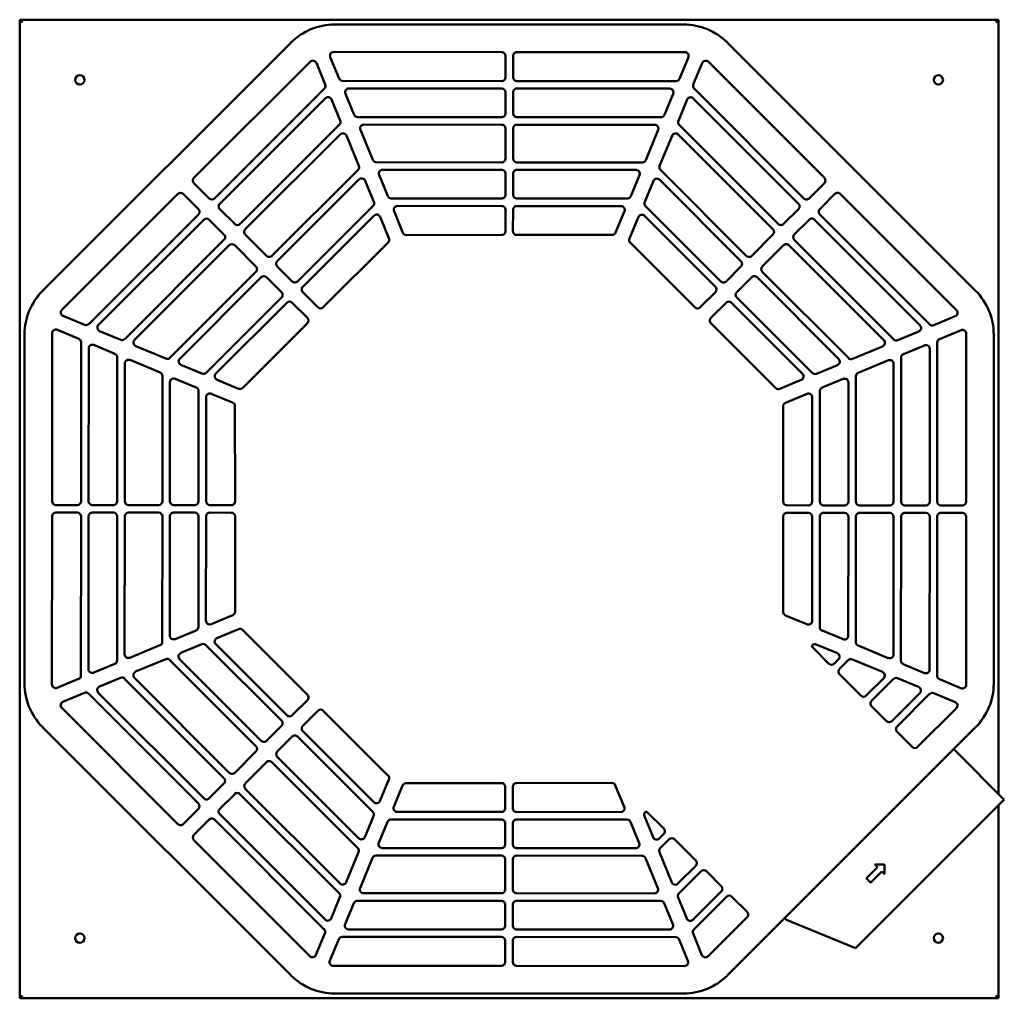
# Model space of a CAD drawing. Header units: millimetres. Extents: x 396 to 1704, y 92 to 1393.
import ezdxf

# ---------------------------------------------------------------- set-up
doc = ezdxf.new("R2010")
doc.units = ezdxf.units.MM
doc.header["$LTSCALE"] = 5
doc.layers.add('Widoczne (ISO)', color=7, linetype='Continuous', lineweight=50)

msp = doc.modelspace()

# ---------------------------------------------------------------- linework, layer by layer
at = {"layer": 'Widoczne (ISO)'}
for p, q in [((396.2, 1392.5), (400, 1388.7)), ((396.2, 92.5), (396.2, 1392.5)), ((396.2, 1392.5), (1696.2, 1392.5)), ((1696.2, 1392.5), (1692.4, 1388.7)), ((1696.2, 1392.5), (1696.2, 364)), ((1278.1, 1386), (814.3, 1386)), ((756.3, 1361.9), (426.7, 1032.4)), ((1665.6, 1032.4), (1336.1, 1361.9)), ((813.3, 1349.6), (1036.4, 1349.5)), ((1056.4, 1349.5), (1279.6, 1349.4)), ((627.6, 1182.3), (782.1, 1336.7)), ((790.2, 1335), (802, 1306.5)), ((820.5, 1314.2), (808.7, 1342.7)), ((1041.4, 1344.5), (1041.4, 1316)), ((1051.4, 1316), (1051.4, 1344.5)), ((1284.2, 1342.5), (1272.4, 1314)), ((1290.8, 1306.3), (1302.6, 1334.8)), ((1310.8, 1336.5), (1464.8, 1182.3)), ((1036.4, 1311), (825.1, 1311.1)), ((1267.7, 1310.9), (1056.4, 1311)), ((800.9, 1301.1), (654.8, 1155.1)), ((833.4, 1301.1), (1036.4, 1301)), ((1041.4, 1296), (1041.4, 1268)), ((1051.4, 1268), (1051.4, 1296)), ((1056.4, 1301), (1259.4, 1300.9)), ((1437.6, 1155.1), (1291.9, 1300.9)), ((661.9, 1148), (802.1, 1288.2)), ((810.3, 1286.5), (821.9, 1258.5)), ((840.4, 1266.2), (828.8, 1294.2)), ((1264.1, 1294), (1252.5, 1266)), ((1270.9, 1258.3), (1282.5, 1286.3)), ((1290.7, 1288), (1430.5, 1148)), ((1036.4, 1263), (845, 1263.1)), ((1247.8, 1262.9), (1056.4, 1263)), ((820.8, 1253.1), (688.8, 1121.2)), ((865.2, 1206.2), (848.6, 1246.2)), ((853.2, 1253.1), (1036.4, 1253)), ((1041.4, 1248), (1041.4, 1208)), ((1051.4, 1208), (1051.4, 1248)), ((1056.4, 1253), (1239.5, 1252.9)), ((1244.2, 1246), (1227.6, 1206)), ((1403.6, 1121.2), (1272, 1252.9)), ((695.8, 1114.1), (822, 1240.1)), ((830.1, 1238.5), (846.7, 1198.5)), ((1246.1, 1198.4), (1262.6, 1238.3)), ((1270.8, 1240), (1396.6, 1114.1)), ((1036.4, 1203), (869.8, 1203.1)), ((845.6, 1193.1), (731.2, 1078.7)), ((878.1, 1193.1), (1036.4, 1193)), ((1223, 1202.9), (1056.4, 1203)), ((1056.4, 1193), (1214.7, 1192.9)), ((1361.2, 1078.7), (1247.1, 1192.9)), ((738.3, 1071.7), (846.8, 1180.1)), ((855, 1178.5), (866.6, 1150.5)), ((885, 1158.2), (873.5, 1186.2)), ((1041.4, 1188), (1041.4, 1160)), ((1051.4, 1160), (1051.4, 1188)), ((1219.3, 1186), (1207.7, 1158)), ((1226.2, 1150.4), (1237.8, 1178.4)), ((1245.9, 1180), (1354.1, 1071.7)), ((647.7, 1155.1), (627.6, 1175.2)), ((1464.8, 1175.3), (1444.7, 1155.1)), ((452.2, 1007.1), (606.4, 1161.1)), ((613.4, 1161.1), (633.6, 1141)), ((1036.4, 1155), (889.7, 1155.1)), ((1203.1, 1154.9), (1056.4, 1155)), ((1458.8, 1141), (1478.9, 1161.1)), ((1486, 1161.1), (1640.4, 1006.6)), ((681.7, 1121.2), (661.9, 1141)), ((865.5, 1145.1), (765.1, 1044.8)), ((905.2, 1109.5), (893.3, 1138.1)), ((897.9, 1145.1), (1036.4, 1145)), ((1041.4, 1140), (1041.3, 1111.5)), ((1051.3, 1111.5), (1051.4, 1140)), ((1056.4, 1145), (1194.8, 1144.9)), ((1199.4, 1138), (1187.6, 1109.7)), ((1327.3, 1044.8), (1227.2, 1144.9)), ((1430.5, 1141), (1410.7, 1121.2)), ((633.6, 1133.9), (487.8, 988.2)), ((500.7, 987), (640.7, 1126.8)), ((647.7, 1126.8), (667.5, 1107)), ((772.2, 1037.7), (866.7, 1132.1)), ((874.8, 1130.5), (886.6, 1102.1)), ((1206, 1101.7), (1217.9, 1130.4)), ((1226, 1132), (1320.2, 1037.7)), ((1424.8, 1107), (1444.6, 1126.8)), ((1451.7, 1126.8), (1591.8, 986.6)), ((1604.8, 987.8), (1458.8, 1133.9)), ((667.5, 1099.9), (535.8, 968.3)), ((724.1, 1078.7), (695.8, 1107)), ((1036.3, 1106.5), (909.8, 1106.4)), ((1183, 1106.6), (1056.3, 1106.5)), ((1396.6, 1107), (1368.3, 1078.7)), ((1556.8, 967.9), (1424.8, 1099.9)), ((548.7, 967.1), (674.6, 1092.9)), ((681.7, 1092.9), (710, 1064.6)), ((885.5, 1096.7), (799.4, 1010.5)), ((1293, 1010.5), (1207.1, 1096.3)), ((1382.4, 1064.6), (1410.7, 1092.9)), ((1417.8, 1092.9), (1543.8, 966.7)), ((758.1, 1044.8), (738.3, 1064.6)), ((1354.1, 1064.6), (1334.3, 1044.8)), ((710, 1057.5), (595.8, 943.4)), ((608.7, 942.2), (717, 1050.5)), ((724.1, 1050.4), (743.9, 1030.7)), ((1348.5, 1030.6), (1368.3, 1050.4)), ((1375.4, 1050.4), (1483.8, 941.9)), ((1496.8, 943.1), (1382.4, 1057.5)), ((743.9, 1023.6), (643.8, 923.5)), ((792.3, 1010.5), (772.2, 1030.6)), ((1320.2, 1030.7), (1300, 1010.5)), ((1448.8, 923.2), (1348.5, 1023.6)), ((656.7, 922.3), (751, 1016.5)), ((758, 1016.5), (778.2, 996.3)), ((1314.2, 996.4), (1334.3, 1016.5)), ((1341.4, 1016.5), (1435.8, 922)), ((482.4, 987.1), (453.9, 999)), ((1638.7, 998.5), (1610.2, 986.7)), ((778.2, 989.3), (692.4, 903.4)), ((1400.4, 903.2), (1314.2, 989.3)), ((402.7, 974.4), (402.7, 510.6)), ((439.2, 752.7), (439.3, 975.9)), ((446.2, 980.5), (474.7, 968.7)), ((530.4, 967.2), (502.4, 978.8)), ((1590.2, 978.4), (1562.2, 966.8)), ((1617.9, 968.2), (1646.4, 980)), ((1653.3, 975.4), (1653.2, 752.3)), ((1689.7, 510.6), (1689.7, 974.4)), ((477.8, 964), (477.7, 752.7)), ((487.7, 752.7), (487.8, 955.8)), ((494.7, 960.4), (522.7, 948.8)), ((590.3, 942.4), (550.3, 958.9)), ((1542.2, 958.5), (1502.2, 942)), ((1569.9, 948.3), (1597.9, 959.9)), ((1604.8, 955.3), (1604.7, 752.3)), ((1614.7, 752.3), (1614.8, 963.6)), ((525.8, 944.1), (525.7, 752.7)), ((1566.7, 752.3), (1566.8, 943.7)), ((535.7, 752.7), (535.8, 935.9)), ((542.7, 940.5), (582.7, 923.9)), ((638.3, 922.5), (610.3, 934.1)), ((1482.2, 933.7), (1454.2, 922.1)), ((1509.9, 923.5), (1549.9, 940.1)), ((1556.8, 935.4), (1556.7, 752.3)), ((585.8, 919.3), (585.7, 752.7)), ((602.7, 915.6), (630.7, 904)), ((1506.7, 752.3), (1506.8, 918.9)), ((595.7, 752.7), (595.8, 911)), ((687, 902.3), (658.3, 914.2)), ((1434.2, 913.9), (1405.8, 902.1)), ((1461.8, 903.7), (1489.9, 915.2)), ((1496.8, 910.6), (1496.7, 752.3)), ((633.8, 899.4), (633.7, 752.7)), ((643.7, 752.7), (643.8, 891.1)), ((650.7, 895.7), (679, 883.9)), ((1413.2, 883.5), (1441.8, 895.4)), ((1448.8, 890.8), (1448.7, 752.3)), ((1458.7, 752.3), (1458.8, 899)), ((682.1, 879.3), (682.2, 752.6)), ((1410.2, 752.4), (1410.1, 878.9)), ((472.7, 747.7), (444.2, 747.7)), ((520.7, 747.7), (492.7, 747.7)), ((580.7, 747.7), (540.7, 747.7)), ((628.7, 747.7), (600.7, 747.7)), ((677.2, 747.6), (648.7, 747.7)), ((1443.7, 747.3), (1415.2, 747.4)), ((1491.7, 747.3), (1463.7, 747.3)), ((1551.7, 747.3), (1511.7, 747.3)), ((1599.7, 747.3), (1571.7, 747.3)), ((1648.2, 747.3), (1619.7, 747.3)), ((439.1, 509.6), (439.2, 732.7)), ((444.2, 737.7), (472.7, 737.7)), ((477.7, 732.7), (477.6, 521.4)), ((487.6, 529.7), (487.7, 732.7)), ((492.7, 737.7), (520.7, 737.7)), ((525.7, 732.7), (525.6, 541.3)), ((535.6, 549.6), (535.7, 732.7)), ((540.7, 737.7), (580.7, 737.7)), ((585.7, 732.7), (585.6, 566.1)), ((595.6, 574.4), (595.7, 732.7)), ((600.7, 737.7), (628.7, 737.7)), ((633.7, 732.7), (633.6, 586)), ((643.6, 594.2), (643.7, 732.7)), ((648.7, 737.7), (677.2, 737.6)), ((682.2, 732.6), (682.3, 606.1)), ((1410.3, 605.7), (1410.2, 732.4)), ((1415.2, 737.4), (1443.7, 737.3)), ((1448.7, 732.3), (1448.6, 593.9)), ((1458.6, 585.6), (1458.7, 732.3)), ((1463.7, 737.3), (1491.7, 737.3)), ((1496.7, 732.3), (1496.6, 574)), ((1506.6, 565.7), (1506.7, 732.3)), ((1511.7, 737.3), (1551.7, 737.3)), ((1556.7, 732.3), (1556.6, 549.1)), ((1566.6, 540.9), (1566.7, 732.3)), ((1571.7, 737.3), (1599.7, 737.3)), ((1604.7, 732.3), (1604.6, 529.2)), ((1614.6, 521), (1614.7, 732.3)), ((1619.7, 737.3), (1648.2, 737.3)), ((1653.2, 732.3), (1653.1, 509.1)), ((679.2, 601.5), (650.5, 589.6)), ((1441.7, 589.3), (1413.4, 601.1)), ((630.5, 581.3), (602.5, 569.8)), ((658.2, 571.1), (686.6, 582.9)), ((692, 581.8), (778.2, 495.7)), ((1489.7, 569.4), (1461.7, 581)), ((610.2, 551.3), (638.2, 562.9)), ((751, 468.5), (656.6, 563)), ((1454.1, 562.5), (1482.1, 550.9)), ((582.5, 561.5), (542.5, 544.9)), ((643.6, 561.8), (743.9, 461.4)), ((1470.9, 537), (1449, 558.9)), ((1549.7, 544.5), (1509.7, 561.1)), ((522.5, 536.7), (494.5, 525.1)), ((550.2, 526.5), (590.2, 543)), ((595.6, 541.9), (710, 427.5)), ((717, 434.6), (608.6, 543.1)), ((1483.7, 542.8), (1477.9, 537)), ((1485, 530), (1496.6, 541.6)), ((1502, 542.6), (1542, 526.1)), ((1597.7, 524.6), (1569.7, 536.2)), ((474.5, 516.8), (446, 505)), ((502.2, 506.6), (530.2, 518.2)), ((535.6, 517.1), (667.5, 385.1)), ((674.6, 392.1), (548.6, 518.3)), ((1513.3, 494.6), (1485, 522.9)), ((1543.7, 517.9), (1520.4, 494.6)), ((1527.4, 487.5), (1556.6, 516.7)), ((1562, 517.8), (1590, 506.2)), ((1646.2, 504.5), (1617.7, 516.3)), ((453.7, 486.5), (482.2, 498.3)), ((487.6, 497.2), (633.6, 351.1)), ((640.7, 358.2), (500.5, 498.4)), ((1591.7, 498), (1554.3, 460.7)), ((1610, 497.9), (1638.5, 486)), ((778.2, 488.6), (758.1, 468.5)), ((1561.4, 453.6), (1604.6, 496.8)), ((606.4, 323.9), (452, 478.4)), ((772.2, 454.3), (792.3, 474.5)), ((799.4, 474.5), (885.3, 388.7)), ((1547.2, 460.7), (1527.4, 480.5)), ((1640.1, 477.9), (1588.6, 426.4)), ((426.7, 452.6), (756.3, 123.1)), ((743.9, 454.4), (724.1, 434.6)), ((866.4, 353), (772.2, 447.3)), ((1336.1, 123.1), (1665.6, 452.6)), ((1581.5, 426.4), (1561.4, 446.5)), ((738.2, 420.4), (758, 440.2)), ((765.1, 440.2), (865.2, 340.1)), ((710, 420.4), (681.7, 392.1)), ((1640.2, 420.1), (1636.6, 423.6)), ((1640.2, 420.1), (1702.5, 357.7)), ((695.8, 378), (724.1, 406.3)), ((731.2, 406.3), (845.3, 292.1)), ((846.5, 305), (738.2, 413.3)), ((886.4, 383.3), (874.5, 354.6)), ((667.5, 378), (647.7, 358.2)), ((821.6, 245), (695.8, 370.9)), ((893, 347), (904.8, 375.3)), ((909.4, 378.4), (1036, 378.5)), ((1041, 373.5), (1041, 345)), ((1051, 345), (1051, 373.5)), ((1056, 378.5), (1182.6, 378.6)), ((1187.2, 375.5), (1199.1, 346.9)), ((661.9, 344), (681.7, 363.8)), ((688.7, 363.8), (820.4, 232.1)), ((1703.8, 356.4), (1506.3, 159)), ((1702.5, 357.7), (1703.8, 356.4)), ((633.6, 344), (613.5, 323.9)), ((1036, 340), (897.6, 340.1)), ((1194.4, 339.9), (1056, 340)), ((1696.2, 348.8), (1696.2, 92.5)), ((627.6, 309.7), (647.7, 329.9)), ((654.8, 329.9), (800.5, 184.1)), ((801.7, 197), (661.9, 337)), ((866.2, 334.6), (854.6, 306.6)), ((873.1, 299), (884.7, 327)), ((889.3, 330.1), (1036, 330)), ((1056, 330), (1202.7, 329.9)), ((1237.4, 306.5), (1225.8, 334.5)), ((1229.6, 339.8), (1251.6, 317.9)), ((1041, 325), (1041, 297)), ((1051, 297), (1051, 325)), ((1207.3, 326.8), (1218.9, 298.8)), ((781.6, 148.5), (627.6, 302.7)), ((1251.6, 310.9), (1245.6, 304.9)), ((1246.8, 291.9), (1258.6, 303.8)), ((1265.7, 303.8), (1294, 275.5)), ((1036, 292), (877.7, 292.1)), ((1214.3, 291.9), (1056, 292)), ((846.3, 286.6), (829.8, 246.7)), ((848.2, 239), (864.8, 279)), ((869.4, 282.1), (1036, 282)), ((1041, 277), (1041, 237)), ((1051, 237), (1051, 277)), ((1056, 282), (1222.6, 281.9)), ((1227.2, 278.8), (1243.8, 238.8)), ((1262.2, 246.5), (1245.7, 286.5)), ((1294, 268.4), (1270.4, 244.9)), ((1520.8, 252), (1535.5, 266.7)), ((1535.5, 266.7), (1532.3, 269.9)), ((1532.4, 270.3), (1544.5, 270.3)), ((1544.7, 270.1), (1544.7, 258)), ((1271.6, 231.9), (1301.1, 261.4)), ((1308.1, 261.4), (1327.9, 241.6)), ((1526.1, 246.4), (1520.8, 251.7)), ((1541.1, 261.1), (1526.4, 246.4)), ((1544.3, 257.9), (1541.1, 261.1)), ((821.5, 226.7), (809.9, 198.7)), ((1036, 232), (852.8, 232.1)), ((1239.1, 231.9), (1056, 232)), ((1282.1, 198.5), (1270.5, 226.5)), ((1327.9, 234.5), (1290.3, 196.8)), ((1291.5, 183.9), (1335, 227.4)), ((1342.1, 227.4), (1362.2, 207.3)), ((828.3, 191), (839.9, 219)), ((844.6, 222.1), (1036, 222)), ((1041, 217), (1041, 189)), ((1051, 189), (1051, 217)), ((1056, 222), (1247.4, 221.9)), ((1252, 218.8), (1263.6, 190.8)), ((1362.2, 200.2), (1310.3, 148.3)), ((1414.4, 196.8), (1412.1, 199.1)), ((1506.3, 159), (1414.4, 196.8)), ((1036, 184), (832.9, 184.1)), ((1259, 183.9), (1056, 184)), ((801.6, 178.7), (789.7, 150.2)), ((808.2, 142.5), (820, 171)), ((824.7, 174.1), (1036, 174)), ((1056, 174), (1267.3, 173.9)), ((1271.9, 170.8), (1283.7, 142.3)), ((1302.2, 150), (1290.4, 178.5)), ((1041, 169), (1041, 140.5)), ((1051, 140.5), (1051, 169)), ((1036, 135.5), (812.8, 135.6)), ((1279.1, 135.4), (1056, 135.5)), ((396.2, 92.5), (400, 96.3)), ((1696.2, 92.5), (396.2, 92.5)), ((814.3, 99), (1278.1, 99)), ((1696.2, 92.5), (1692.4, 96.3))]:
    msp.add_line(p, q, dxfattribs=at)
for centre in [(476.2, 1312.5), (1616.2, 1312.5), (476.2, 172.5), (1616.2, 172.5)]:
    msp.add_circle(centre, 6.2, dxfattribs=at)
for centre, radius, start, end in [((814.3, 1304), 82, 90, 135), ((1278.1, 1304), 82, 45, 90), ((813.3, 1344.6), 5, 89.9773, 202.4773), ((1036.4, 1344.5), 5, 359.9773, 89.9773), ((1056.4, 1344.5), 5, 89.9773, 179.9773), ((1279.6, 1344.4), 5, 337.4773, 89.9773), ((785.6, 1333.1), 5, 22.4773, 134.9773), ((1307.3, 1332.9), 5, 44.9773, 157.4773), ((825.1, 1316.1), 5, 202.4773, 269.9773), ((1036.4, 1316), 5, 269.9773, 359.9773), ((1056.4, 1316), 5, 179.9773, 269.9773), ((1267.7, 1315.9), 5, 269.9773, 337.4773), ((797.4, 1304.6), 5, 314.9773, 22.4773), ((833.4, 1296.1), 5, 89.9773, 202.4773), ((1036.4, 1296), 5, 359.9773, 89.9773), ((1056.4, 1296), 5, 89.9773, 179.9773), ((1259.4, 1295.9), 5, 337.4773, 89.9773), ((1295.5, 1304.4), 5, 157.4773, 224.9773), ((805.7, 1284.6), 5, 22.4773, 134.9773), ((1287.2, 1284.4), 5, 44.9773, 157.4773), ((817.2, 1256.6), 5, 314.9773, 22.4773), ((845, 1268.1), 5, 202.4773, 269.9773), ((1036.4, 1268), 5, 269.9773, 359.9773), ((1056.4, 1268), 5, 179.9773, 269.9773), ((1247.8, 1267.9), 5, 269.9773, 337.4773), ((1275.5, 1256.4), 5, 157.4773, 224.9773), ((853.2, 1248.1), 5, 89.9773, 202.4773), ((1036.4, 1248), 5, 359.9773, 89.9773), ((1056.4, 1248), 5, 89.9773, 179.9773), ((1239.5, 1247.9), 5, 337.4773, 89.9773), ((825.5, 1236.6), 5, 22.4773, 134.9773), ((1267.3, 1236.4), 5, 44.9773, 157.4773), ((869.8, 1208.1), 5, 202.4773, 269.9773), ((1036.4, 1208), 5, 269.9773, 359.9773), ((1056.4, 1208), 5, 179.9773, 269.9773), ((1223, 1207.9), 5, 269.9773, 337.4773), ((842.1, 1196.6), 5, 314.9773, 22.4773), ((878.1, 1188.1), 5, 89.9773, 202.4773), ((1036.4, 1188), 5, 359.9773, 89.9773), ((1056.4, 1188), 5, 89.9773, 179.9773), ((1214.7, 1187.9), 5, 337.4773, 89.9773), ((1250.7, 1196.4), 5, 157.4773, 224.9773), ((631.1, 1178.8), 5, 134.9773, 225), ((850.4, 1176.6), 5, 22.4773, 134.9773), ((1242.4, 1176.4), 5, 44.9773, 157.4773), ((1461.3, 1178.8), 5, 315, 44.9773), ((609.9, 1157.6), 5, 45, 134.9773), ((651.3, 1158.6), 5, 225, 314.9773), ((889.7, 1160.1), 5, 202.4773, 269.9773), ((1036.4, 1160), 5, 269.9773, 359.9773), ((1056.4, 1160), 5, 179.9773, 269.9773), ((1203.1, 1159.9), 5, 269.9773, 337.4773), ((1441.1, 1158.6), 5, 224.9773, 315), ((1482.5, 1157.6), 5, 44.9773, 135), ((630.1, 1137.4), 5, 314.9773, 45), ((665.4, 1144.5), 5, 134.9773, 225), ((861.9, 1148.6), 5, 314.9773, 22.4773), ((897.9, 1140.1), 5, 89.9773, 202.4773), ((1036.4, 1140), 5, 359.9773, 89.9773), ((1056.4, 1140), 5, 89.9773, 179.9773), ((1194.8, 1139.9), 5, 337.4773, 89.9773), ((1230.8, 1148.4), 5, 157.4773, 224.9773), ((1427, 1144.5), 5, 315, 44.9773), ((1462.3, 1137.4), 5, 135, 224.9773), ((644.2, 1123.3), 5, 45, 134.9773), ((870.2, 1128.6), 5, 22.4773, 134.9773), ((1222.5, 1128.4), 5, 44.9773, 157.4773), ((1448.2, 1123.3), 5, 44.9773, 135), ((685.2, 1124.7), 5, 225, 314.9773), ((699.4, 1110.5), 5, 134.9773, 225), ((1036.3, 1111.5), 5, 270.0321, 359.9773), ((1056.3, 1111.5), 5, 179.9773, 270.0321), ((1393, 1110.6), 5, 315, 44.9773), ((1407.2, 1124.7), 5, 224.9773, 315), ((664, 1103.5), 5, 314.9773, 45), ((882, 1100.2), 5, 315.0321, 22.4773), ((909.8, 1111.4), 5, 202.4773, 270.0321), ((1183, 1111.6), 5, 270.0321, 337.4773), ((1210.6, 1099.8), 5, 157.4773, 225.0321), ((1428.4, 1103.5), 5, 135, 224.9773), ((678.1, 1089.3), 5, 45, 134.9773), ((1414.2, 1089.3), 5, 44.9773, 135), ((727.6, 1082.3), 5, 225, 314.9773), ((1364.8, 1082.3), 5, 224.9773, 315), ((706.4, 1061.1), 5, 314.9773, 45), ((741.8, 1068.1), 5, 134.9773, 225), ((1350.6, 1068.1), 5, 315, 44.9773), ((1386, 1061), 5, 135, 224.9773), ((720.6, 1046.9), 5, 45, 134.9773), ((1371.8, 1046.9), 5, 44.9773, 135), ((761.6, 1048.3), 5, 225, 314.9773), ((775.7, 1034.2), 5, 134.9773, 225), ((1316.7, 1034.2), 5, 315, 44.9773), ((1330.8, 1048.3), 5, 224.9773, 315), ((484.7, 974.4), 82, 135, 180), ((740.4, 1027.1), 5, 314.9773, 45), ((1352, 1027.1), 5, 135, 224.9773), ((1607.7, 974.4), 82, 0, 45), ((455.8, 1003.6), 5, 134.9773, 247.4773), ((754.5, 1013), 5, 45, 134.9773), ((795.9, 1014), 5, 225, 315.0321), ((1296.5, 1014), 5, 225.0321, 315), ((1337.9, 1013), 5, 44.9773, 135), ((774.7, 992.8), 5, 315.0321, 45), ((1317.7, 992.8), 5, 135, 225.0321), ((1636.8, 1003.1), 5, 292.4773, 44.9773), ((444.3, 975.9), 5, 67.4773, 179.9773), ((484.3, 991.8), 5, 247.4773, 314.9773), ((504.3, 983.5), 5, 134.9773, 247.4773), ((1588.3, 983), 5, 292.4773, 44.9773), ((1608.3, 991.3), 5, 224.9773, 292.4773), ((472.8, 964), 5, 359.9773, 67.4773), ((532.3, 971.9), 5, 247.4773, 314.9773), ((1560.3, 971.4), 5, 224.9773, 292.4773), ((1619.8, 963.6), 5, 112.4773, 179.9773), ((1648.3, 975.4), 5, 359.9773, 112.4773), ((492.8, 955.8), 5, 67.4773, 179.9773), ((552.3, 963.6), 5, 134.9773, 247.4773), ((1540.3, 963.2), 5, 292.4773, 44.9773), ((1599.8, 955.3), 5, 359.9773, 112.4773), ((520.8, 944.1), 5, 359.9773, 67.4773), ((592.3, 947), 5, 247.4773, 314.9773), ((612.3, 938.7), 5, 134.9773, 247.4773), ((1480.3, 938.3), 5, 292.4773, 44.9773), ((1500.3, 946.6), 5, 224.9773, 292.4773), ((1571.8, 943.7), 5, 112.4773, 179.9773), ((540.8, 935.8), 5, 67.4773, 179.9773), ((1551.8, 935.4), 5, 359.9773, 112.4773), ((580.8, 919.3), 5, 359.9773, 67.4773), ((600.8, 911), 5, 67.4773, 179.9773), ((640.2, 927.1), 5, 247.4773, 314.9773), ((660.2, 918.8), 5, 134.9773, 247.4773), ((1432.3, 918.5), 5, 292.4773, 44.9773), ((1452.3, 926.8), 5, 224.9773, 292.4773), ((1491.8, 910.6), 5, 359.9773, 112.4773), ((1511.8, 918.9), 5, 112.4773, 179.9773), ((628.8, 899.4), 5, 359.9773, 67.4773), ((688.9, 906.9), 5, 247.4773, 315.0321), ((1403.9, 906.7), 5, 225.0321, 292.4773), ((1463.8, 899), 5, 112.4773, 179.9773), ((648.8, 891.1), 5, 67.4773, 179.9773), ((1443.8, 890.8), 5, 359.9773, 112.4773), ((677.1, 879.3), 5, 0.0321, 67.4773), ((1415.1, 878.9), 5, 112.4773, 180.0321), ((444.2, 752.7), 5, 179.9773, 269.9773), ((472.7, 752.7), 5, 269.9773, 359.9773), ((492.7, 752.7), 5, 179.9773, 269.9773), ((520.7, 752.7), 5, 269.9773, 359.9773), ((540.7, 752.7), 5, 179.9773, 269.9773), ((580.7, 752.7), 5, 269.9773, 359.9773), ((600.7, 752.7), 5, 179.9773, 269.9773), ((628.7, 752.7), 5, 269.9773, 359.9773), ((648.7, 752.7), 5, 179.9773, 269.9773), ((677.2, 752.6), 5, 269.9773, 0.0321), ((1415.2, 752.4), 5, 180.0321, 269.9773), ((1443.7, 752.3), 5, 269.9773, 359.9773), ((1463.7, 752.3), 5, 179.9773, 269.9773), ((1491.7, 752.3), 5, 269.9773, 359.9773), ((1511.7, 752.3), 5, 179.9773, 269.9773), ((1551.7, 752.3), 5, 269.9773, 359.9773), ((1571.7, 752.3), 5, 179.9773, 269.9773), ((1599.7, 752.3), 5, 269.9773, 359.9773), ((1619.7, 752.3), 5, 179.9773, 269.9773), ((1648.2, 752.3), 5, 269.9773, 359.9773), ((444.2, 732.7), 5, 89.9773, 179.9773), ((472.7, 732.7), 5, 359.9773, 89.9773), ((492.7, 732.7), 5, 89.9773, 179.9773), ((520.7, 732.7), 5, 359.9773, 89.9773), ((540.7, 732.7), 5, 89.9773, 179.9773), ((580.7, 732.7), 5, 359.9773, 89.9773), ((600.7, 732.7), 5, 89.9773, 179.9773), ((628.7, 732.7), 5, 359.9773, 89.9773), ((648.7, 732.7), 5, 89.9773, 179.9773), ((677.2, 732.6), 5, 0.0321, 89.9773), ((1415.2, 732.4), 5, 89.9773, 180.0321), ((1443.7, 732.3), 5, 359.9773, 89.9773), ((1463.7, 732.3), 5, 89.9773, 179.9773), ((1491.7, 732.3), 5, 359.9773, 89.9773), ((1511.7, 732.3), 5, 89.9773, 179.9773), ((1551.7, 732.3), 5, 359.9773, 89.9773), ((1571.7, 732.3), 5, 89.9773, 179.9773), ((1599.7, 732.3), 5, 359.9773, 89.9773), ((1619.7, 732.3), 5, 89.9773, 179.9773), ((1648.2, 732.3), 5, 359.9773, 89.9773), ((677.3, 606.1), 5, 292.4773, 0.0321), ((1415.3, 605.7), 5, 180.0321, 247.4773), ((648.6, 594.2), 5, 179.9773, 292.4773), ((1443.6, 593.9), 5, 247.4773, 359.9773), ((628.6, 586), 5, 292.4773, 359.9773), ((688.5, 578.3), 5, 45.0321, 112.4773), ((1463.6, 585.6), 5, 179.9773, 247.4773), ((580.6, 566.1), 5, 292.4773, 359.9773), ((600.6, 574.4), 5, 179.9773, 292.4773), ((640.1, 558.2), 5, 44.9773, 112.4773), ((660.1, 566.5), 5, 112.4773, 224.9773), ((1452.1, 557.9), 5, 67.4773, 126.0392), ((1491.6, 574), 5, 247.4773, 359.9773), ((1511.6, 565.7), 5, 179.9773, 247.4773), ((540.6, 549.6), 5, 179.9773, 292.4773), ((612.1, 546.7), 5, 112.4773, 224.9773), ((1450.4, 560.4), 2, 126.0392, 225), ((1480.1, 546.3), 5, 314.9773, 67.4773), ((520.6, 541.3), 5, 292.4773, 359.9773), ((592.1, 538.4), 5, 44.9773, 112.4773), ((1474.4, 540.6), 5, 225, 314.9773), ((1500.1, 538), 5, 67.4773, 134.9773), ((1551.6, 549.2), 5, 247.4773, 359.9773), ((1571.6, 540.9), 5, 179.9773, 247.4773), ((492.6, 529.7), 5, 179.9773, 292.4773), ((552.1, 521.8), 5, 112.4773, 224.9773), ((1488.5, 526.4), 5, 134.9773, 225), ((1540.1, 521.4), 5, 314.9773, 67.4773), ((1599.6, 529.2), 5, 247.4773, 359.9773), ((484.7, 510.6), 82, 180, 225), ((472.6, 521.4), 5, 292.4773, 359.9773), ((532.1, 513.6), 5, 44.9773, 112.4773), ((1560.1, 513.1), 5, 67.4773, 134.9773), ((1619.6, 521), 5, 179.9773, 247.4773), ((1607.7, 510.6), 82, 315, 0), ((444.1, 509.6), 5, 179.9773, 292.4773), ((484.1, 493.7), 5, 44.9773, 112.4773), ((504.1, 502), 5, 112.4773, 224.9773), ((1588.1, 501.5), 5, 314.9773, 67.4773), ((1608.1, 493.2), 5, 67.4773, 134.9773), ((1648.1, 509.1), 5, 247.4773, 359.9773), ((455.6, 481.9), 5, 112.4773, 224.9773), ((774.7, 492.2), 5, 315, 45.0321), ((1516.8, 498.1), 5, 225, 314.9773), ((1531, 484), 5, 134.9773, 225), ((1636.6, 481.4), 5, 314.9773, 67.4773), ((795.9, 471), 5, 45.0321, 135), ((740.4, 457.9), 5, 315, 44.9773), ((754.5, 472), 5, 224.9773, 315), ((1550.8, 464.2), 5, 225, 314.9773), ((775.7, 450.8), 5, 135, 224.9773), ((1564.9, 450.1), 5, 134.9773, 225), ((720.6, 438.1), 5, 224.9773, 315), ((761.6, 436.7), 5, 44.9773, 135), ((706.4, 424), 5, 315, 44.9773), ((741.8, 416.9), 5, 135, 224.9773), ((1585.1, 429.9), 5, 225, 314.9773), ((727.6, 402.7), 5, 44.9773, 135), ((664, 381.5), 5, 315, 44.9773), ((678.2, 395.7), 5, 224.9773, 315), ((881.8, 385.2), 5, 337.4773, 45.0321), ((699.4, 374.4), 5, 135, 224.9773), ((909.4, 373.4), 5, 90.0321, 157.4773), ((1036, 373.5), 5, 359.9773, 90.0321), ((1056, 373.5), 5, 90.0321, 179.9773), ((1182.6, 373.6), 5, 22.4773, 90.0321), ((644.2, 361.7), 5, 224.9773, 315), ((685.2, 360.3), 5, 44.9773, 135), ((869.9, 356.6), 5, 224.9773, 337.4773), ((630.1, 347.6), 5, 315, 44.9773), ((665.4, 340.5), 5, 135, 224.9773), ((861.6, 336.6), 5, 337.4773, 44.9773), ((897.6, 345.1), 5, 157.4773, 269.9773), ((1036, 345), 5, 269.9773, 359.9773), ((1056, 345), 5, 179.9773, 269.9773), ((1194.5, 344.9), 5, 269.9773, 22.4773), ((1228.2, 338.4), 2, 45, 137.6006), ((651.3, 326.4), 5, 44.9773, 135), ((889.3, 325.1), 5, 89.9773, 157.4773), ((1036, 325), 5, 359.9773, 89.9773), ((1056, 325), 5, 89.9773, 179.9773), ((1202.7, 324.9), 5, 22.4773, 89.9773), ((1230.4, 336.4), 5, 137.6006, 202.4773), ((609.9, 327.4), 5, 224.9773, 315), ((1248, 314.4), 5, 314.9773, 45), ((631.1, 306.2), 5, 135, 224.9773), ((850, 308.6), 5, 224.9773, 337.4773), ((1242, 308.4), 5, 202.4773, 314.9773), ((1262.2, 300.2), 5, 45, 134.9773), ((841.7, 288.6), 5, 337.4773, 44.9773), ((877.7, 297.1), 5, 157.4773, 269.9773), ((1036, 297), 5, 269.9773, 359.9773), ((1056, 297), 5, 179.9773, 269.9773), ((1214.3, 296.9), 5, 269.9773, 22.4773), ((1250.3, 288.4), 5, 134.9773, 202.4773), ((869.4, 277.1), 5, 89.9773, 157.4773), ((1036, 277), 5, 359.9773, 89.9773), ((1056, 277), 5, 89.9773, 179.9773), ((1222.6, 276.9), 5, 22.4773, 89.9773), ((1290.5, 272), 5, 314.9773, 45), ((1304.6, 257.8), 5, 45, 134.9773), ((1532.4, 270.1), 0.2, 90, 225), ((1544.5, 270.1), 0.2, 0, 90), ((1520.9, 251.9), 0.2, 135, 225), ((1544.5, 258), 0.2, 225, 0), ((825.1, 248.6), 5, 224.9773, 337.4773), ((852.8, 237.1), 5, 157.4773, 269.9773), ((1036, 237), 5, 269.9773, 359.9773), ((1056, 237), 5, 179.9773, 269.9773), ((1239.1, 236.9), 5, 269.9773, 22.4773), ((1266.9, 248.4), 5, 202.4773, 314.9773), ((1324.4, 238), 5, 314.9773, 45), ((1526.3, 246.5), 0.2, 225, 315), ((816.8, 228.6), 5, 337.4773, 44.9773), ((1275.1, 228.4), 5, 134.9773, 202.4773), ((1338.5, 223.9), 5, 45, 134.9773), ((844.6, 217.1), 5, 89.9773, 157.4773), ((1036, 217), 5, 359.9773, 89.9773), ((1056, 217), 5, 89.9773, 179.9773), ((1247.4, 216.9), 5, 22.4773, 89.9773), ((805.2, 200.6), 5, 224.9773, 337.4773), ((1286.7, 200.4), 5, 202.4773, 314.9773), ((1358.7, 203.7), 5, 314.9773, 45), ((796.9, 180.6), 5, 337.4773, 44.9773), ((832.9, 189.1), 5, 157.4773, 269.9773), ((1036, 189), 5, 269.9773, 359.9773), ((1056, 189), 5, 179.9773, 269.9773), ((1259, 188.9), 5, 269.9773, 22.4773), ((1295, 180.4), 5, 134.9773, 202.4773), ((824.7, 169.1), 5, 89.9773, 157.4773), ((1036, 169), 5, 359.9773, 89.9773), ((1056, 169), 5, 89.9773, 179.9773), ((1267.3, 168.9), 5, 22.4773, 89.9773), ((785.1, 152.1), 5, 224.9773, 337.4773), ((1306.8, 151.9), 5, 202.4773, 314.9773), ((812.8, 140.6), 5, 157.4773, 269.9773), ((1036, 140.5), 5, 269.9773, 359.9773), ((1056, 140.5), 5, 179.9773, 269.9773), ((1279.1, 140.4), 5, 269.9773, 22.4773), ((814.3, 181), 82, 225, 270), ((1278.1, 181), 82, 270, 315)]:
    msp.add_arc(centre, radius, start, end, dxfattribs=at)

doc.saveas('drawing.dxf')
